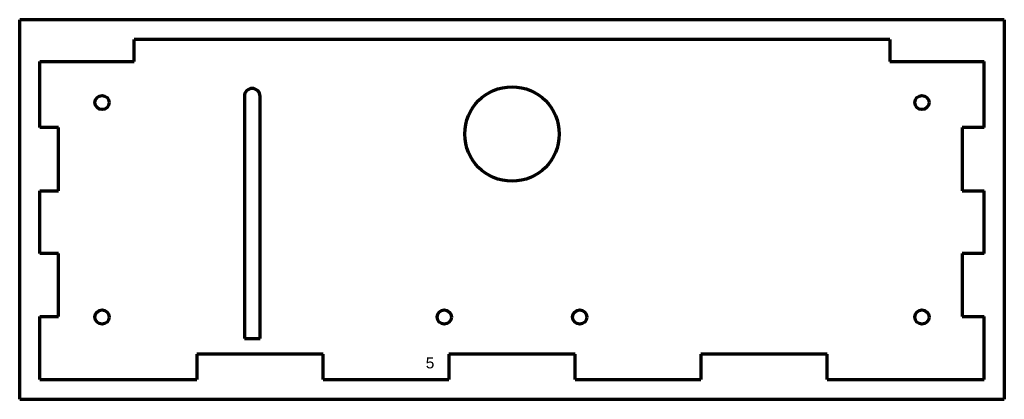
# Model space of a CAD drawing. Header units: millimetres. Extents: x 52 to 365, y 92 to 213.
import ezdxf

# ---------------------------------------------------------------- set-up
doc = ezdxf.new("R2010")
doc.units = ezdxf.units.MM
doc.layers.add('1', color=7, linetype='Continuous', true_color=0xffffff)
doc.styles.add('Arial', font='Arial')

msp = doc.modelspace()

# ---------------------------------------------------------------- linework, layer by layer
at = {"layer": '1', "color": 8, "linetype": 'Continuous', "lineweight": 70}
for p, q in [((52.344855, 92.228577), (52.344855, 212.928577)), ((365.044855, 212.928577), (52.344855, 212.928577)), ((365.044855, 212.928577), (365.044855, 92.228577)), ((52.344855, 92.228577), (365.044855, 92.228577))]:
    msp.add_line(p, q, dxfattribs=at)
at = {"layer": '1', "color": 175, "linetype": 'Continuous', "lineweight": 70}
for p, q in [((88.694855, 199.578577), (88.694855, 206.578577)), ((328.694855, 206.578577), (88.694855, 206.578577)), ((328.694855, 206.578577), (328.694855, 199.578577)), ((58.694855, 199.578577), (88.694855, 199.578577)), ((58.694855, 178.628577), (58.694855, 199.578577)), ((328.694855, 199.578577), (358.694855, 199.578577)), ((358.694855, 178.628577), (358.694855, 199.578577)), ((123.694855, 188.578577), (123.694855, 111.578577)), ((128.694855, 111.578577), (128.694855, 188.578577)), ((64.694855, 178.628577), (58.694855, 178.628577)), ((64.694855, 158.528577), (64.694855, 178.628577)), ((351.694855, 178.628577), (351.694855, 158.528577)), ((358.694855, 178.628577), (351.694855, 178.628577)), ((58.694855, 158.528577), (64.694855, 158.528577)), ((58.694855, 138.628577), (58.694855, 158.528577)), ((351.694855, 158.528577), (358.694855, 158.528577)), ((358.694855, 138.628577), (358.694855, 158.528577)), ((64.694855, 138.628577), (58.694855, 138.628577)), ((64.694855, 118.528577), (64.694855, 138.628577)), ((351.694855, 138.628577), (351.694855, 118.528577)), ((358.694855, 138.628577), (351.694855, 138.628577)), ((58.694855, 118.528577), (64.694855, 118.528577)), ((58.694855, 98.578577), (58.694855, 118.528577)), ((351.694855, 118.528577), (358.694855, 118.528577)), ((358.694855, 98.578577), (358.694855, 118.528577)), ((123.694855, 111.578577), (128.694855, 111.578577)), ((108.644855, 106.578577), (108.644855, 98.578577)), ((148.744855, 106.578577), (108.644855, 106.578577)), ((148.744855, 98.578577), (148.744855, 106.578577)), ((188.644855, 106.578577), (188.644855, 98.578577)), ((228.744855, 106.578577), (188.644855, 106.578577)), ((228.744855, 98.578577), (228.744855, 106.578577)), ((268.644855, 106.578577), (268.644855, 98.578577)), ((308.744855, 106.578577), (268.644855, 106.578577)), ((308.744855, 98.578577), (308.744855, 106.578577)), ((58.694855, 98.578577), (108.644855, 98.578577)), ((148.744855, 98.578577), (188.644855, 98.578577)), ((228.744855, 98.578577), (268.644855, 98.578577)), ((308.744855, 98.578577), (358.694855, 98.578577))]:
    msp.add_line(p, q, dxfattribs=at)
for centre, radius in [((208.694855, 176.578577), 15), ((78.494855, 186.578577), 2.25), ((338.894855, 186.578577), 2.25), ((78.494855, 118.378577), 2.25), ((187.194855, 118.378577), 2.25), ((230.194855, 118.378577), 2.25), ((338.894855, 118.378577), 2.25)]:
    msp.add_circle(centre, radius, dxfattribs=at)
msp.add_arc((126.194855, 188.578577), 2.5, 360, 180, dxfattribs=at)

# ---------------------------------------------------------------- texts
at = {"layer": '1', "color": 18, "linetype": 'Continuous', "lineweight": 13, "insert": (181.30345, 95.90627), "char_height": 3.5, "attachment_point": 7, "line_spacing_factor": 1.047437, "style": 'Arial'}
msp.add_mtext('\\fArial|b0|i0;\\W1.0000;5\\P ', dxfattribs=at)

doc.saveas('drawing.dxf')
